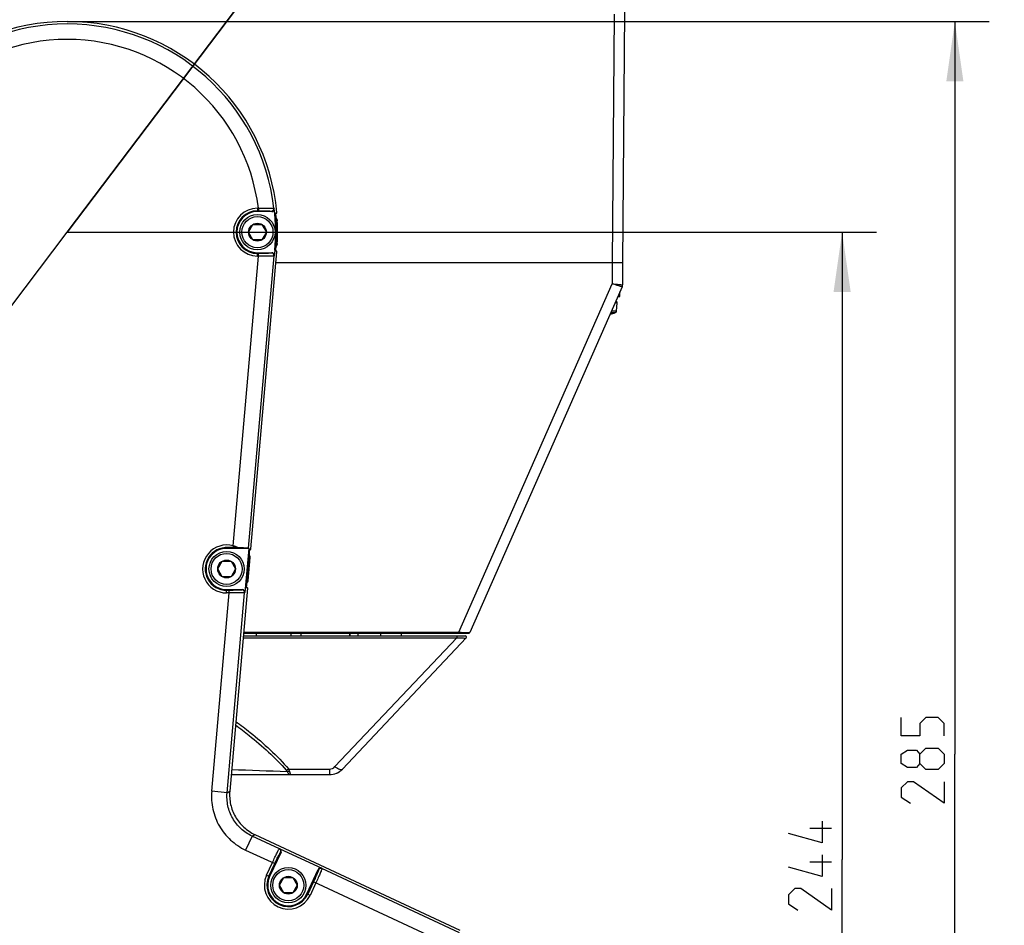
# Paper-space layout 'DRW0010_1_1' of a CAD drawing. Header units: millimetres. Extents: x 0 to 420, y 0 to 297.
# Tile 102 of 108: x 296 to 354, y 185 to 237. Entities that reach past the tile are written whole.
import ezdxf

# ---------------------------------------------------------------- set-up
doc = ezdxf.new("R2010")
doc.units = ezdxf.units.MM
doc.header["$LTSCALE"] = 23.1
doc.layers.get('0').update_dxf_attribs({"linetype": 'CONTINUOUS'})
doc.layers.add('02___PRT_ALL_AXES', color=7, linetype='CONTINUOUS')
doc.layers.add('DIM_PILOTEES', color=7, linetype='CONTINUOUS')
doc.styles.get("Standard").update_dxf_attribs({"font": 'txt', "width": 0.7})
doc.styles.add('TEXTSTYLE_4', font='txt')
doc.dimstyles.new('DIMSTYLE_3', dxfattribs={"dimtxt": 2.5, "dimasz": 3.5, "dimexe": 2, "dimexo": 0, "dimtad": 1, "dimdec": 0, "dimlfac": 3.333333, "dimdsep": 46, "dimtxsty": 'Standard', "dimblk": '_FILLED', "dimblk1": '_FILLED', "dimblk2": '_FILLED', "dimcen": 0.09, "dimazin": 2, "dimtp": 0.5, "dimtm": 0.5, "dimtfac": 1, "dimtdec": 0, "dimtofl": 0, "dimtmove": 0, "dimatfit": 3, "dimldrblk": '_FILLED', "dimfxl": 0, "dimtolj": 1, "dimarcsym": 0})
doc.dimstyles.new('DIMSTYLE_5', dxfattribs={"dimtxt": 2.5, "dimasz": 3.5, "dimexe": 2, "dimexo": 0, "dimtad": 1, "dimdsep": 46, "dimtxsty": 'Standard', "dimblk": '_FILLED', "dimblk1": '_FILLED', "dimblk2": '_FILLED', "dimcen": 0.09, "dimazin": 2, "dimtp": 0.3, "dimtm": 0.3, "dimtfac": 1, "dimtmove": 0, "dimatfit": 2, "dimldrblk": '_FILLED', "dimfxl": 0, "dimtolj": 1, "dimarcsym": 0})

# ---------------------------------------------------------------- blocks, each defined once
blk = doc.blocks.new('_FILLED')
at = {"color": 0, "linetype": 'ByBlock'}
blk.add_solid([(0, 0), (-1, 0.143), (-1, -0.143)], dxfattribs=at)
blk = doc.blocks.new('*D5')
at = {"layer": 'DIM_PILOTEES', "color": 2, "linetype": 'Continuous'}
for p, q in [((329.775, 263.984), (359.714, 263.984)), ((357.714, 263.984), (357.714, 207.883)), ((357.714, 151.783), (357.714, 207.883)), ((329.255, 151.783), (359.714, 151.783))]:
    blk.add_line(p, q, dxfattribs=at)
at = {"layer": 'DIM_PILOTEES', "color": 2, "linetype": 'Continuous', "xscale": 3.5, "yscale": 3.5, "zscale": 3.5}
for p, rotation in [((357.714, 263.984), 90), ((357.714, 151.783), 270)]:
    blk.add_blockref('_FILLED', p, dxfattribs=dict(at, rotation=rotation))
at = {"layer": 'DIM_PILOTEES', "color": 2, "linetype": 'Continuous', "insert": (354.589, 207.883), "char_height": 2.5, "width": 8.57143, "attachment_point": 2, "rotation": 90, "line_spacing_factor": 0.9}
blk.add_mtext('{\\ftxt;\\W0.0001;\\H0.0001;\\~}{\\ftxt;\\W2.2857142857;\\H2.5; }{\\ftxt;\\W0.0001;\\H0.0001;\\~}', dxfattribs=at)
blk = doc.blocks.new('*D6')
at = {"layer": 'DIM_PILOTEES', "color": 2, "linetype": 'Continuous'}
for p, q in [((299.025, 224.984), (346.241, 224.984)), ((344.241, 224.984), (344.241, 188.383)), ((344.241, 151.783), (344.241, 188.383)), ((325.505, 151.783), (346.241, 151.783))]:
    blk.add_line(p, q, dxfattribs=at)
at = {"layer": 'DIM_PILOTEES', "color": 2, "linetype": 'Continuous', "xscale": 3.5, "yscale": 3.5, "zscale": 3.5}
for p, rotation in [((344.241, 224.984), 90), ((344.241, 151.783), 270)]:
    blk.add_blockref('_FILLED', p, dxfattribs=dict(at, rotation=rotation))
at = {"layer": 'DIM_PILOTEES', "color": 2, "linetype": 'Continuous', "insert": (341.116, 188.383), "char_height": 2.5, "width": 8.83929, "attachment_point": 2, "rotation": 90, "line_spacing_factor": 0.9}
blk.add_mtext('{\\ftxt;\\W0.0001;\\H0.0001;\\~}{\\ftxt;\\W2.3571428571;\\H2.5; }{\\ftxt;\\W0.0001;\\H0.0001;\\~}', dxfattribs=at)
blk = doc.blocks.new('*D12')
at = {"layer": 'DIM_PILOTEES', "color": 2, "linetype": 'Continuous'}
for p, q in [((299.025, 224.984), (341.888, 281.649)), ((329.397, 265.136), (299.025, 224.984)), ((268.653, 184.832), (299.025, 224.984))]:
    blk.add_line(p, q, dxfattribs=at)
at = {"layer": 'DIM_PILOTEES', "color": 2, "linetype": 'Continuous', "xscale": 3.5, "yscale": 3.5, "zscale": 3.5}
for p, rotation in [((329.397, 265.136), 52.894858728), ((268.653, 184.832), 232.894858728)]:
    blk.add_blockref('_FILLED', p, dxfattribs=dict(at, rotation=rotation))
at = {"layer": 'DIM_PILOTEES', "color": 2, "linetype": 'Continuous', "insert": (332.106, 273.897), "char_height": 2.5, "width": 18.125, "attachment_point": 1, "rotation": 52.89486, "line_spacing_factor": 0.9, "style": 'TEXTSTYLE_4'}
blk.add_mtext('{\\ftxt;\\W0.0001;\\H0.0001;\\~}{\\ftxt;\\W1.3333333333;\\H2.5; }{\\ftxt;\\W0.0001;\\H0.0001;\\~}{\\ftxt;\\W0.0001;\\H0.0001;\\~}{\\ftxt;\\W3.5;\\H2.5; }{\\ftxt;\\W0.0001;\\H0.0001;\\~}', dxfattribs=at)
blk = doc.blocks.new('*D16')
at = {"layer": 'DIM_PILOTEES', "color": 2, "linetype": 'Continuous'}
for p, q in [((299.025, 237.275), (352.819, 237.275)), ((350.819, 237.275), (350.819, 194.529)), ((350.819, 151.783), (350.819, 194.529)), ((327.38, 151.783), (352.819, 151.783))]:
    blk.add_line(p, q, dxfattribs=at)
at = {"layer": 'DIM_PILOTEES', "color": 2, "linetype": 'Continuous', "xscale": 3.5, "yscale": 3.5, "zscale": 3.5}
for p, rotation in [((350.819, 237.275), 90), ((350.819, 151.783), 270)]:
    blk.add_blockref('_FILLED', p, dxfattribs=dict(at, rotation=rotation))
at = {"layer": 'DIM_PILOTEES', "color": 2, "linetype": 'Continuous', "insert": (347.694, 194.529), "char_height": 2.5, "width": 8.57143, "attachment_point": 2, "rotation": 90, "line_spacing_factor": 0.9}
blk.add_mtext('{\\ftxt;\\W0.0001;\\H0.0001;\\~}{\\ftxt;\\W2.2857142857;\\H2.5; }{\\ftxt;\\W0.0001;\\H0.0001;\\~}', dxfattribs=at)

psp = doc.layouts.new('DRW0010_1_1')

# ---------------------------------------------------------------- linework, layer by layer
at = {"color": 7, "linetype": 'Continuous'}
for p, q in [((331.5452, 237.8746), (331.417, 223.1843)), ((330.9438, 237.7051), (330.8171, 223.1843)), ((310.125, 226.3818), (310.125, 226.1846)), ((310.125, 226.3818), (310.1804, 226.3818)), ((310.1804, 226.3818), (310.1804, 226.2319)), ((311.0876, 226.3735), (311.1065, 226.3514)), ((310.125, 226.2319), (310.1804, 226.2319)), ((310.9576, 226.1846), (310.125, 226.1846)), ((310.9386, 226.2064), (310.9576, 226.1846)), ((311.1992, 226.1018), (311.2507, 226.1256)), ((311.2025, 226.0593), (311.2274, 226.0708)), ((311.2507, 226.1256), (311.262, 226.1308)), ((311.2507, 226.1256), (311.262, 226.1308)), ((309.6054, 224.9846), (309.8652, 225.4346)), ((309.8652, 225.4346), (310.3848, 225.4346)), ((310.3848, 225.4346), (310.6447, 224.9846)), ((311.2817, 225.6498), (311.2323, 225.6277)), ((309.8652, 224.5346), (309.6054, 224.9846)), ((310.6447, 224.9846), (310.3849, 224.5346)), ((310.3849, 224.5346), (309.8652, 224.5346)), ((311.2327, 224.3395), (311.2817, 224.3179)), ((308.7096, 206.679), (310.1884, 223.5873)), ((309.6018, 206.555), (311.0926, 223.5998)), ((309.7471, 206.5145), (311.2621, 223.8361)), ((310.1251, 223.5873), (310.1251, 223.7846)), ((310.1251, 223.7846), (310.9615, 223.7846)), ((310.1883, 223.7372), (310.1251, 223.7372)), ((310.1884, 223.5873), (310.1251, 223.5873)), ((310.1884, 223.5873), (310.1883, 223.7372)), ((310.9615, 223.7846), (310.9432, 223.7628)), ((311.1109, 223.6216), (311.0926, 223.5998)), ((311.1374, 223.9249), (311.1109, 223.6216)), ((311.1374, 223.9249), (311.2039, 223.9191)), ((311.2039, 223.9191), (311.1991, 223.8645)), ((311.2621, 223.8361), (311.1991, 223.8645)), ((311.227, 223.8961), (311.2029, 223.9069)), ((331.4249, 223.1843), (311.2051, 223.1843)), ((330.8249, 223.1843), (330.8249, 221.9725)), ((331.4249, 223.1843), (331.4249, 221.9146)), ((321.8673, 201.6437), (330.8249, 221.9725)), ((331.3994, 221.7936), (322.5102, 201.6201)), ((331.1529, 221.2343), (331.2748, 221.2343)), ((331.2748, 221.2343), (331.2748, 221.5109)), ((331.1191, 220.869), (330.992, 220.869)), ((331.0593, 220.9343), (331.0207, 220.9343)), ((331.0761, 220.3774), (331.1191, 220.869)), ((330.987, 220.2717), (330.7288, 220.2717)), ((330.745, 220.2216), (330.7451, 220.2216)), ((330.7451, 220.2216), (330.7646, 220.2252)), ((330.7646, 220.2252), (330.7683, 220.2259)), ((330.7683, 220.2259), (330.7753, 220.2271)), ((331.0761, 220.3774), (330.7753, 220.3774)), ((330.7753, 220.2271), (330.7816, 220.2282)), ((330.7816, 220.2282), (330.7872, 220.2291)), ((330.7938, 220.2302), (330.7986, 220.2293)), ((330.7942, 220.2302), (330.7993, 220.2293)), ((330.7946, 220.2303), (330.8, 220.2293)), ((330.795, 220.2303), (330.7994, 220.2309)), ((330.7986, 220.2293), (330.8006, 220.2294)), ((330.7994, 220.2309), (330.8025, 220.2313)), ((330.8087, 220.2317), (330.8089, 220.2299)), ((330.8087, 220.2317), (330.8089, 220.2299)), ((308.4019, 206.5805), (308.4005, 206.5332)), ((309.6163, 206.5332), (308.4005, 206.5332)), ((308.7096, 206.679), (308.6825, 206.5843)), ((309.6163, 206.5332), (309.3922, 203.9705)), ((309.4829, 204.2418), (309.6802, 206.4974)), ((309.6018, 206.555), (309.6163, 206.5332)), ((309.6765, 206.455), (309.7022, 206.4616)), ((309.6802, 206.4974), (309.7471, 206.5145)), ((307.806, 205.3345), (308.0658, 205.7845)), ((308.0658, 205.7845), (308.5854, 205.7845)), ((308.5854, 205.7845), (308.8452, 205.3345)), ((309.686, 205.9965), (309.5689, 204.6573)), ((309.686, 205.9965), (309.6353, 205.9835)), ((308.0658, 204.8845), (307.806, 205.3345)), ((308.8452, 205.3345), (308.5854, 204.8845)), ((308.5854, 204.8845), (308.0658, 204.8845)), ((309.5211, 204.6781), (309.5689, 204.6573)), ((308.3256, 204.1335), (309.2428, 204.1335)), ((308.3256, 203.9363), (308.3256, 204.1335)), ((308.4697, 204.0862), (308.3256, 204.0862)), ((308.4697, 203.9363), (308.4697, 204.0862)), ((309.5459, 204.2143), (308.5104, 192.3738)), ((309.2428, 204.1335), (309.2245, 204.1117)), ((309.3922, 203.9705), (309.3739, 203.9487)), ((309.5459, 204.2143), (309.4829, 204.2418)), ((309.5102, 204.2745), (309.4867, 204.2848)), ((307.4574, 192.3617), (308.4697, 203.9363)), ((308.4697, 203.9363), (308.3256, 203.9363)), ((308.3536, 192.2833), (309.3739, 203.9487)), ((309.2932, 201.325), (321.7551, 201.325)), ((309.3028, 201.4343), (322.2509, 201.4343)), ((309.3159, 201.5843), (322.4553, 201.5843)), ((309.3211, 201.6437), (321.8673, 201.6437)), ((310.0496, 201.5843), (310.0496, 201.4343)), ((312.0746, 201.5843), (312.0746, 201.4343)), ((312.6744, 201.4343), (312.6745, 201.5843)), ((314.6493, 193.8014), (321.7551, 201.325)), ((315.0855, 193.6633), (322.3054, 201.3078)), ((315.9747, 201.5843), (315.9747, 201.4343)), ((317.3229, 201.4343), (317.3229, 201.5843)), ((317.3238, 201.4343), (317.3238, 201.5843)), ((317.3247, 201.4343), (317.3247, 201.5843)), ((318.5247, 201.4343), (318.5247, 201.5843)), ((321.7551, 201.4343), (321.7551, 201.325)), ((321.8673, 201.6437), (321.9325, 201.6414)), ((321.8673, 201.6437), (322.2452, 201.6296)), ((321.8673, 201.6437), (321.8673, 201.5843)), ((322.2452, 201.6296), (322.5089, 201.6201)), ((322.2509, 201.4343), (322.2487, 201.4343)), ((322.2839, 201.6282), (322.403, 201.6238)), ((322.4553, 201.5843), (322.4552, 201.5843)), ((322.4892, 201.5843), (322.4923, 201.5843)), ((322.5052, 201.6202), (322.5089, 201.62)), ((322.5089, 201.62), (322.5102, 201.6201)), ((322.5089, 201.6201), (322.5102, 201.6201)), ((311.9511, 193.6604), (314.3222, 193.6604)), ((314.3222, 193.6604), (314.3222, 193.3343)), ((308.5944, 193.3343), (314.3222, 193.3343)), ((309.9107, 193.3343), (309.9104, 193.3343)), ((309.9845, 193.3343), (309.9842, 193.3343)), ((310.521, 193.3343), (310.5212, 193.3343)), ((310.5966, 193.3343), (310.5968, 193.3343)), ((310.5972, 193.3343), (310.5974, 193.3343)), ((308.3536, 192.2833), (307.4574, 192.3617)), ((308.3536, 192.2833), (308.5104, 192.3738)), ((309.8158, 189.7509), (309.4356, 188.9355)), ((309.8158, 189.7509), (309.9726, 189.8414)), ((311.4038, 189.0104), (309.8158, 189.7509)), ((309.9726, 189.8414), (321.9433, 184.2597)), ((311.4038, 189.0104), (311.4304, 189.016)), ((311.4304, 189.016), (313.8774, 187.8751)), ((309.4356, 188.9355), (311.1364, 188.1425)), ((311.503, 188.8168), (310.8385, 187.3917)), ((311.4763, 188.8112), (311.503, 188.8168)), ((310.6598, 187.4751), (311.0005, 188.2058)), ((310.7956, 187.4117), (311.1364, 188.1425)), ((313.8774, 187.8751), (313.8903, 187.8511)), ((310.6598, 187.4751), (310.8385, 187.3917)), ((311.4065, 186.8846), (311.6663, 187.3346)), ((311.6663, 187.3346), (312.1859, 187.3346)), ((312.1859, 187.3346), (312.4457, 186.8846)), ((313.0137, 186.3775), (313.6782, 187.8026)), ((313.6782, 187.8026), (313.691, 187.7785)), ((321.9105, 184.1115), (313.8903, 187.8511)), ((311.6663, 186.4346), (311.4065, 186.8846)), ((312.4457, 186.8846), (312.1859, 186.4346)), ((313.3973, 187.0882), (313.0566, 186.3575)), ((313.5332, 187.0249), (313.1925, 186.2942)), ((321.5303, 183.2961), (313.3973, 187.0882)), ((312.1859, 186.4346), (311.6663, 186.4346)), ((313.1925, 186.2942), (313.0137, 186.3775))]:
    psp.add_line(p, q, dxfattribs=at)
at = {"color": 3, "linetype": 'Continuous'}
for p, q in [((315.5229, 201.4343), (315.5229, 201.5843)), ((315.5247, 201.5843), (315.5247, 201.4343))]:
    psp.add_line(p, q, dxfattribs=at)
at = {"color": 7, "linetype": 'Continuous'}
for points in [[(330.7872, 220.2291), (330.792, 220.2299), (330.7941, 220.2302), (330.795, 220.2303)], [(330.795, 220.2303), (330.8007, 220.2293), (330.8066, 220.2295), (330.8089, 220.2299)], [(321.9122, 201.5843), (321.9244, 201.5842), (321.9415, 201.5841)], [(321.9325, 201.6414), (321.9943, 201.639), (322.0522, 201.6368)], [(321.9415, 201.5841), (321.9496, 201.5841), (321.9573, 201.5842), (321.9601, 201.5843)], [(321.9957, 201.5843), (321.9961, 201.5842), (322.0006, 201.5839), (322.0057, 201.5836), (322.0117, 201.5834), (322.0181, 201.5835), (322.0245, 201.584), (322.0273, 201.5844)], [(322.403, 201.6238), (322.4922, 201.6206), (322.4996, 201.6204)]]:
    psp.add_lwpolyline(points, dxfattribs=at)
for centre, radius in [((310.125, 224.9846), 1.0275), ((310.125, 224.9846), 0.9075), ((310.125, 224.9846), 0.5196), ((308.3256, 205.3345), 1.0275), ((308.3256, 205.3345), 0.9075), ((308.3256, 205.3345), 0.5196), ((311.9261, 186.8846), 1.0275), ((311.9261, 186.8846), 0.9075), ((311.9261, 186.8846), 0.5196)]:
    psp.add_circle(centre, radius, dxfattribs=at)
for centre, radius, start, end in [((299.025, 224.9843), 12.2905, 5.352884, 174.650374), ((299.025, 224.9843), 12.1423, 6.569725, 173.433532), ((299.025, 224.9843), 11.2426, 7.140844, 172.862413), ((310.125, 224.9846), 1.3972, 90.001629, 270.001629), ((310.9385, 226.3565), 0.1501, 270.0485, 6.509235), ((310.125, 224.9846), 1.2473, 90.001629, 270.001629), ((310.125, 224.9846), 1.2, 90.001629, 270.001629), ((310.9576, 226.3345), 0.1499, 269.995456, 6.479463), ((299.025, 224.9843), 12.1586, 355.001629, 6.456188), ((299.025, 224.9843), 12.2254, 355.001629, 5.244849), ((299.025, 224.9843), 12.2748, 356.887998, 3.108191), ((310.9431, 223.6127), 0.1501, 355.060139, 89.957117), ((331.1249, 221.9146), 0.3, 336.219559, 0.00066), ((331.0593, 220.8743), 0.06, 355, 90), ((330.8026, 220.2613), 0.0302, 268.649968, 281.71306), ((330.0748, 223.7543), 3.6, 281.765668, 284.67713), ((330.9565, 220.3878), 0.12, 284.67713, 355), ((308.3256, 205.3345), 1.3983, 74.061924, 270.001629), ((308.3256, 205.3345), 1.2483, 86.495047, 270.001629), ((308.3256, 205.3345), 1.201, 86.426604, 270.001629), ((308.819, 191.4856), 15.0993, 89.35289, 90.517831), ((308.2655, 204.9115), 1.8224, 66.591588, 75.897365), ((309.2244, 203.9617), 0.1501, 355.060139, 89.957117), ((323.1727, 225.8486), 24.5645, 266.691641, 266.896015), ((322.8926, 220.6124), 19.3209, 266.884628, 267.309256), ((322.6843, 216.2482), 14.9516, 267.321362, 267.442724), ((322.2509, 201.3593), 0.075, 316.636577, 90), ((322.4552, 201.6443), 0.06, 270, 336.22), ((322.4553, 201.6443), 0.06, 270, 336.22), ((322.2325, 201.7343), 0.3, 329.999964, 336.22), ((328.5929, 710.0857), 516.8341, 267.785439, 268.14414), ((314.3221, 194.1107), 0.4503, 270.016883, 316.619497), ((314.3222, 194.3843), 1.05, 269.999967, 316.636554), ((314.3202, 194.3843), 1.05, 294.23326, 300.133109), ((311.3403, 188.8745), 0.15, 335.039408, 64.948573), ((313.827, 187.715), 0.15, 65.054691, 154.963843), ((311.9261, 186.8846), 1.3972, 155.001629, 335.001629), ((311.9261, 186.8846), 1.2473, 155.001629, 335.001629), ((311.9261, 186.8846), 1.2, 155.001629, 335.001629)]:
    psp.add_arc(centre, radius, start, end, dxfattribs=at)
for centre, major_axis, ratio, start_param, end_param in [((310.9614, 223.6345), (0.0966, 0.115), 0.9989614, -0.9587856, 0.6982769), ((309.2427, 203.9834), (0.0966, 0.115), 0.9989614, -0.9587856, 0.6982769), ((311.3669, 188.8801), (0.1469, 0.0309), 0.9990488, -0.6429591, 0.9269237), ((313.8141, 187.739), (-0.0708, 0.1324), 0.9990488, -0.9269237, 0.6429591)]:
    psp.add_ellipse(centre, major_axis=major_axis, ratio=ratio, start_param=start_param, end_param=end_param, dxfattribs=at)
for points, knots in [([(310.1804, 226.3818), (310.2939, 226.3841), (310.4589, 226.3867), (310.6692, 226.3875), (310.8041, 226.3873), (310.9153, 226.3848), (311.0015, 226.3844), (311.0527, 226.377), (311.0822, 226.3787), (311.0876, 226.3735)], [0, 0, 0, 0, 0.3749495, 0.5451547, 0.6953602, 0.8200688, 0.9145082, 0.9751704, 1, 1, 1, 1]), ([(310.1804, 226.2319), (310.2751, 226.2319), (310.4129, 226.2311), (310.5885, 226.2279), (310.7013, 226.2251), (310.7942, 226.2208), (310.8666, 226.2184), (310.9092, 226.211), (310.9344, 226.2113), (310.9386, 226.2064)], [0, 0, 0, 0, 0.37419, 0.5441623, 0.694285, 0.8190679, 0.913722, 0.9747072, 1, 1, 1, 1]), ([(310.9432, 223.7628), (310.9391, 223.7579), (310.9141, 223.7582), (310.8719, 223.7508), (310.8, 223.7484), (310.7076, 223.7441), (310.5953, 223.7413), (310.4203, 223.7381), (310.2828, 223.7372), (310.1883, 223.7372)], [0, 0, 0, 0, 0.0250782, 0.085782, 0.1801787, 0.3047988, 0.4549124, 0.6250565, 1, 1, 1, 1]), ([(311.0926, 223.5998), (311.0873, 223.5945), (311.058, 223.5963), (311.0072, 223.5887), (310.9213, 223.588), (310.8107, 223.5851), (310.6762, 223.5843), (310.4663, 223.5841), (310.3016, 223.5857), (310.1884, 223.5873)], [0, 0, 0, 0, 0.0246478, 0.0850964, 0.179346, 0.3039404, 0.4541479, 0.6244874, 1, 1, 1, 1]), ([(330.8249, 221.9725), (330.959, 221.9583), (331.1581, 221.9416), (331.3569, 221.9155), (331.422, 221.9144)], [0, 0, 0, 0, 0.6742605, 1, 1, 1, 1]), ([(331.3019, 221.822), (331.2714, 221.8313), (331.1121, 221.8808), (330.9533, 221.9314), (330.8249, 221.9725)], [0, 0, 0, 0, 0.1915366, 1, 1, 1, 1]), ([(331.3994, 221.7936), (331.3985, 221.7915), (331.3866, 221.7992), (331.371, 221.7994), (331.339, 221.8114), (331.3157, 221.8177), (331.3019, 221.822)], [0, 0, 0, 0, 0.0673715, 0.2616943, 0.5752129, 1, 1, 1, 1]), ([(331.422, 221.9144), (331.4227, 221.9144), (331.4233, 221.9145), (331.4249, 221.9143), (331.4249, 221.9146)], [0, 0, 0, 0, 0.7439843, 1, 1, 1, 1]), ([(330.7889, 220.2295), (330.7858, 220.2289), (330.7713, 220.2265), (330.7569, 220.2239), (330.7456, 220.2217)], [0, 0, 0, 0, 0.2180646, 1, 1, 1, 1]), ([(330.8087, 220.2317), (330.8087, 220.2319), (330.808, 220.2319), (330.8072, 220.2319), (330.8055, 220.2318), (330.8022, 220.2314), (330.7965, 220.2306), (330.7917, 220.2299), (330.7889, 220.2295)], [0, 0, 0, 0, 0.0186352, 0.0683653, 0.1501959, 0.2632851, 0.5783054, 1, 1, 1, 1]), ([(308.6825, 206.5843), (308.6581, 206.5841), (308.6095, 206.5836), (308.5489, 206.583), (308.5009, 206.5824), (308.4714, 206.582), (308.4479, 206.5818), (308.4306, 206.5811), (308.4147, 206.5821), (308.4073, 206.58), (308.4019, 206.5815), (308.4019, 206.5805)], [0, 0, 0, 0, 0.2612176, 0.5194856, 0.6473566, 0.7740726, 0.8358047, 0.8968328, 0.9643097, 0.9897927, 1, 1, 1, 1]), ([(308.9895, 206.584), (309.0706, 206.583), (309.1865, 206.5811), (309.3322, 206.5768), (309.4214, 206.5734), (309.493, 206.5691), (309.5483, 206.5661), (309.5799, 206.56), (309.5992, 206.559), (309.6018, 206.555)], [0, 0, 0, 0, 0.3961321, 0.5663681, 0.7126037, 0.8313948, 0.9199906, 0.976428, 1, 1, 1, 1]), ([(309.2245, 204.1117), (309.2204, 204.1069), (309.1954, 204.1071), (309.1533, 204.0997), (309.0813, 204.0973), (308.989, 204.093), (308.8767, 204.0902), (308.7016, 204.087), (308.5642, 204.0862), (308.4697, 204.0862)], [0, 0, 0, 0, 0.0250782, 0.085782, 0.1801787, 0.3047988, 0.4549124, 0.6250565, 1, 1, 1, 1]), ([(309.3739, 203.9487), (309.3686, 203.9435), (309.3393, 203.9452), (309.2885, 203.9376), (309.2026, 203.937), (309.092, 203.934), (308.9575, 203.9333), (308.7476, 203.9331), (308.5829, 203.9346), (308.4697, 203.9363)], [0, 0, 0, 0, 0.0246478, 0.0850964, 0.179346, 0.3039404, 0.4541479, 0.6244874, 1, 1, 1, 1]), ([(322.0172, 201.3114), (322.0554, 201.3097), (322.1236, 201.3079), (322.2145, 201.3021), (322.2682, 201.3081), (322.3003, 201.3024), (322.3054, 201.3078)], [0, 0, 0, 0, 0.3974354, 0.7165883, 0.9226854, 1, 1, 1, 1]), ([(308.8481, 196.2318), (309.1172, 196.0336), (310.1675, 195.2275), (311.152, 194.3291), (311.8111, 193.5902)], [0, 0, 0, 0, 0.2523659, 1, 1, 1, 1]), ([(308.866, 196.4376), (309.1477, 196.2304), (310.2457, 195.3869), (311.2708, 194.4408), (311.9511, 193.6604)], [0, 0, 0, 0, 0.252491, 1, 1, 1, 1]), ([(311.9511, 193.6604), (311.9389, 193.652), (311.895, 193.6237), (311.8473, 193.5999), (311.8111, 193.5902)], [0, 0, 0, 0, 0.2825562, 1, 1, 1, 1]), ([(311.9511, 193.6604), (311.9563, 193.6485), (311.9746, 193.604), (311.9888, 193.5575), (311.9947, 193.5227)], [0, 0, 0, 0, 0.2689611, 1, 1, 1, 1]), ([(314.6493, 193.8014), (314.6944, 193.7677), (314.7827, 193.7101), (314.9174, 193.6437), (315.0472, 193.6227), (315.0855, 193.6633)], [0, 0, 0, 0, 0.3545308, 0.6484268, 1, 1, 1, 1]), ([(311.8551, 193.5227), (311.8683, 193.4948), (311.9144, 193.4101), (312.0057, 193.3343), (312.0735, 193.3343)], [0, 0, 0, 0, 0.3130689, 1, 1, 1, 1]), ([(311.9947, 193.5227), (312.0028, 193.4754), (312.0136, 193.4167), (312.0518, 193.3343), (312.0735, 193.3343)], [0, 0, 0, 0, 0.6893138, 1, 1, 1, 1]), ([(307.4574, 192.3617), (307.4269, 192.0132), (307.4731, 191.3023), (307.8597, 190.3098), (308.526, 189.4787), (309.1186, 189.0833), (309.4356, 188.9355)], [0, 0, 0, 0, 0.2500095, 0.5000001, 0.7499904, 1, 1, 1, 1]), ([(309.8158, 189.7509), (309.5814, 189.8602), (309.1432, 190.1525), (308.6506, 190.7669), (308.3651, 191.5005), (308.3311, 192.0259), (308.3536, 192.2833)], [0, 0, 0, 0, 0.2501369, 0.5001606, 0.7501085, 1, 1, 1, 1]), ([(308.5104, 192.3738), (308.4879, 192.1162), (308.522, 191.5908), (308.8077, 190.8572), (309.3002, 190.2429), (309.7383, 189.9506), (309.9726, 189.8414)], [0, 0, 0, 0, 0.2500063, 0.4999969, 0.7499877, 1, 1, 1, 1]), ([(311.0005, 188.2058), (311.0483, 188.3082), (311.1184, 188.4568), (311.2098, 188.6451), (311.2688, 188.7653), (311.3194, 188.863), (311.3571, 188.9396), (311.3858, 188.9811), (311.3969, 189.0083), (311.4038, 189.0104)], [0, 0, 0, 0, 0.3764398, 0.5470553, 0.697337, 0.8217953, 0.9157329, 0.9757681, 1, 1, 1, 1]), ([(311.1364, 188.1425), (311.1762, 188.2278), (311.2348, 188.3516), (311.3114, 188.5082), (311.3611, 188.6083), (311.4037, 188.6893), (311.4359, 188.7531), (311.4601, 188.7871), (311.4703, 188.8099), (311.4763, 188.8112)], [0, 0, 0, 0, 0.3762687, 0.5468068, 0.6970249, 0.8214488, 0.9153973, 0.9755091, 1, 1, 1, 1]), ([(313.691, 187.7785), (313.6939, 187.7731), (313.683, 187.7506), (313.6725, 187.7102), (313.6444, 187.6445), (313.6097, 187.5598), (313.565, 187.4574), (313.4942, 187.298), (313.4371, 187.1736), (313.3973, 187.0882)], [0, 0, 0, 0, 0.0244909, 0.0846027, 0.1785513, 0.3029752, 0.4531934, 0.6237314, 1, 1, 1, 1]), ([(313.8903, 187.8511), (313.8931, 187.8444), (313.8794, 187.8184), (313.866, 187.7698), (313.8316, 187.6916), (313.7893, 187.5901), (313.7351, 187.4676), (313.6496, 187.2766), (313.5809, 187.1273), (313.5332, 187.0249)], [0, 0, 0, 0, 0.0242319, 0.0842672, 0.1782048, 0.3026632, 0.4529449, 0.6235603, 1, 1, 1, 1])]:
    psp.add_open_spline(points, degree=3, knots=knots, dxfattribs=at)
for points in [[(311.2097, 226.0657), (311.2158, 226.0665), (311.2218, 226.0682), (311.2274, 226.0708)], [(311.2213, 225.8147), (311.2566, 225.7681), (311.2786, 225.7083), (311.2817, 225.6498)], [(311.2274, 226.0708), (311.2436, 226.0782), (311.257, 226.0951), (311.2608, 226.1125)], [(311.2608, 226.1125), (311.2621, 226.1185), (311.2625, 226.1247), (311.262, 226.1308)], [(311.2817, 224.3179), (311.2785, 224.2593), (311.2565, 224.1994), (311.221, 224.1527)], [(311.2621, 223.8361), (311.2641, 223.8592), (311.2481, 223.8866), (311.227, 223.8961)], [(309.6838, 206.4598), (309.69, 206.4595), (309.6962, 206.46), (309.7022, 206.4616)], [(309.7022, 206.4616), (309.7195, 206.466), (309.7358, 206.4801), (309.7427, 206.4966)], [(309.7427, 206.4966), (309.745, 206.5023), (309.7466, 206.5083), (309.7471, 206.5145)], [(309.6513, 206.1648), (309.6784, 206.1144), (309.691, 206.0536), (309.686, 205.9965)], [(309.5689, 204.6573), (309.5639, 204.6002), (309.5409, 204.5425), (309.5054, 204.4975)], [(309.5102, 204.2745), (309.5267, 204.2673), (309.5406, 204.2505), (309.5446, 204.2329)], [(309.5446, 204.2329), (309.546, 204.2268), (309.5465, 204.2205), (309.5459, 204.2143)], [(311.8111, 193.5902), (311.8289, 193.5702), (311.8461, 193.548), (311.8551, 193.5227)], [(311.9947, 193.5227), (311.9489, 193.5145), (311.9007, 193.5134), (311.8551, 193.5227)]]:
    psp.add_open_spline(points, degree=3, dxfattribs=at)
at = {"layer": '02___PRT_ALL_AXES', "color": 3, "linetype": 'Continuous'}
for p, q in [((315.5232, 201.4343), (315.5232, 201.5843)), ((315.5243, 201.4343), (315.5243, 201.5843))]:
    psp.add_line(p, q, dxfattribs=at)
at = {"layer": 'DIM_PILOTEES', "color": 2, "linetype": 'Continuous'}
for p, q in [((343.6158, 190.1989), (342.3658, 190.1989)), ((343.6158, 188.2346), (342.3658, 188.2346))]:
    psp.add_line(p, q, dxfattribs=at)
for points in [[(350.1943, 195.6001), (350.1943, 196.3144), (349.8372, 196.6715), (349.1229, 196.6715), (348.7657, 196.3144), (348.7657, 195.6001), (347.6943, 195.6001), (347.6943, 196.6715)], [(348.7657, 193.993), (348.5872, 193.7549), (348.0514, 193.7549), (347.6943, 193.993), (347.6943, 194.5287), (348.0514, 194.7668), (348.5872, 194.7668), (348.7657, 194.5287), (349.1229, 194.8858), (349.8372, 194.8858), (350.1943, 194.5287), (350.1943, 193.993), (349.8372, 193.6358)], [(349.8372, 193.6358), (349.1229, 193.6358), (348.7657, 193.993), (348.7657, 194.5287)], [(350.1943, 192.9215), (350.1943, 191.6715), (348.4086, 192.9215), (348.0514, 192.9215), (347.6943, 192.5644), (347.6943, 192.0287), (348.23, 191.6715)], [(343.0801, 190.6156), (343.0801, 189.3656), (341.1158, 189.9013)], [(343.0801, 188.6513), (343.0801, 187.4013), (341.1158, 187.937)], [(343.6158, 186.687), (343.6158, 185.437), (341.8301, 186.687), (341.4729, 186.687), (341.1158, 186.3298), (341.1158, 185.7941), (341.6515, 185.437)]]:
    psp.add_lwpolyline(points, dxfattribs=at)

# ---------------------------------------------------------------- dimensions: what is measured, and where the dimension line sits
dim = psp.add_diameter_dim_2p(p1=(329.3975, 265.1363), p2=(268.6526, 184.8322), text='{\\ftxt;\\W0.0001;\\H0.0001;\\~}{\\ftxt;\\W1.3333333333;\\H2.5; }{\\ftxt;\\W0.0001;\\H0.0001;\\~}{\\ftxt;\\W0.0001;\\H0.0001;\\~}{\\ftxt;\\W3.5;\\H2.5; }{\\ftxt;\\W0.0001;\\H0.0001;\\~}', dimstyle='DIMSTYLE_5', override={"dimpost": '<>'}, dxfattribs=at)
dim.commit()
dim.dimension.update_dxf_attribs({"geometry": '*D12', "text_midpoint": (336.1108, 275.0473), "dimtype": 163})
for base, p1, p2, angle, text, picture, middle in [((357.714, 263.9843), (329.2548, 151.7826), (329.7747, 263.9843), 90, '{\\ftxt;\\W0.0001;\\H0.0001;\\~}{\\ftxt;\\W2.2857142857;\\H2.5; }{\\ftxt;\\W0.0001;\\H0.0001;\\~}', '*D5', (357.714, 207.5263)), ((350.8193, 151.7826), (299.0247, 237.2748), (327.3798, 151.7826), 270, '{\\ftxt;\\W0.0001;\\H0.0001;\\~}{\\ftxt;\\W2.2857142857;\\H2.5; }{\\ftxt;\\W0.0001;\\H0.0001;\\~}', '*D16', (350.8193, 194.1715)), ((344.2408, 224.9843), (325.5048, 151.7826), (299.025, 224.9843), 90, '{\\ftxt;\\W0.0001;\\H0.0001;\\~}{\\ftxt;\\W2.3571428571;\\H2.5; }{\\ftxt;\\W0.0001;\\H0.0001;\\~}', '*D6', (344.2408, 188.0263))]:
    dim = psp.add_linear_dim(base=base, p1=p1, p2=p2, angle=angle, text=text, dimstyle='DIMSTYLE_3', dxfattribs=at)
    dim.commit()
    dim.dimension.update_dxf_attribs({"geometry": picture, "text_midpoint": middle, "dimtype": 160})

doc.saveas('drawing.dxf')
